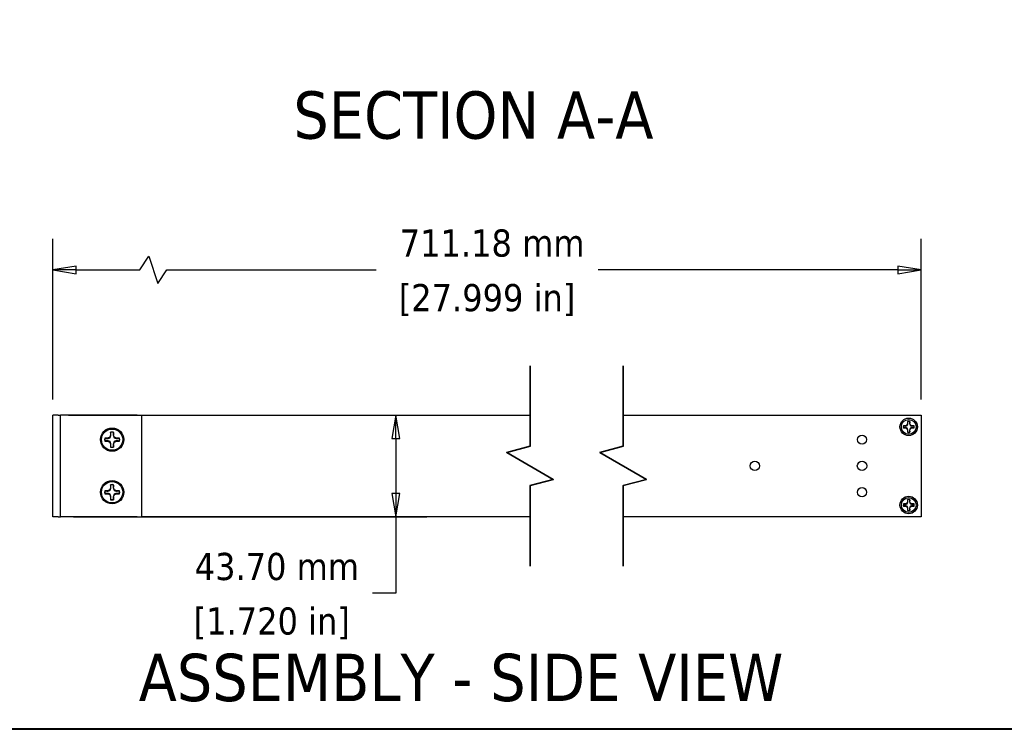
# Model space of a CAD drawing. Header units: millimetres. Extents: x 56 to 1798, y 64 to 1375.
# Tile 35 of 81: x 796 to 1219, y 64 to 369. Entities that reach past the tile are written whole.
import ezdxf

# ---------------------------------------------------------------- set-up
doc = ezdxf.new("R2010")
doc.units = ezdxf.units.MM
doc.header["$LTSCALE"] = 6.666667
for name, color, linetype, lineweight in [('Border (ANSI)', 7, 'Continuous', 40), ('Break Line (ANSI)', 7, 'Continuous', 35), ('Dimension (ANSI)', 7, 'Continuous', 25), ('Symbol (ANSI)', 7, 'Continuous', 25), ('Visible (ANSI)', 7, 'Continuous', 25)]:
    doc.layers.add(name, color=color, linetype=linetype, lineweight=lineweight)
doc.styles.add('Note Text (ANSI)', font='tahoma.ttf')
doc.styles.add('Note Text (ANSI) - 3DA', font='tahoma.ttf')
doc.dimstyles.new('Default - mm (ANSI)', dxfattribs={"dimscale": 6.666667, "dimtxt": 1.75, "dimasz": 1.5, "dimexe": 2, "dimexo": 1, "dimgap": 0.8, "dimtad": 0, "dimtih": 1, "dimtoh": 1, "dimrnd": 1e-08, "dimzin": 0, "dimdsep": 46, "dimtxsty": 'Note Text (ANSI)', "dimblk": 'Filled-2', "dimcen": 0.09, "dimdle": 10, "dimclrd": 256, "dimclre": 256, "dimclrt": 256, "dimadec": 1, "dimazin": 0, "dimtfac": 1.741714, "dimtofl": 0, "dimtmove": 0, "dimatfit": 3, "dimldrblk": 'Filled-1', "dimfxl": 1, "dimtolj": 1, "dimtzin": 0, "dimlwd": -1, "dimlwe": -1, "dimarcsym": 0})

# ---------------------------------------------------------------- blocks, each defined once
blk = doc.blocks.new('Borders Default Border')
at = {"layer": 'Border (ANSI)', "flags": 128}
blk.add_lwpolyline([(9.652, 9.652), (9.652, 206.248), (269.748, 206.248), (269.748, 9.652), (9.652, 9.652)], dxfattribs=at)
blk = doc.blocks.new('Filled-2')
at = {"color": 0}
for p, q in [((0, 0), (-1, 0.167)), ((-1, 0.167), (-1, -0.167)), ((-1, 0), (0, 0)), ((-1, -0.167), (0, 0))]:
    blk.add_line(p, q, dxfattribs=at)
at = {"color": 0, "flags": 128}
blk.add_lwpolyline([(-1, -0.167), (0, 0), (-1, 0.167), (-1, -0.167)], dxfattribs=at)
at = {"color": 0}
blk.add_solid([(-1, -0.167), (0, 0), (-1, 0.167), (-1, -0.167)], dxfattribs=at)
blk = doc.blocks.new('*D16')
at = {"layer": 'Defpoints', "color": 0, "transparency": 16777216}
for p in [(1183.28, 261.75), (810.44, 199.36), (1183.28, 199.35)]:
    blk.add_point(p, dxfattribs=at)
at = {"layer": 'Dimension (ANSI)', "transparency": 16777216}
for p, q in [((810.44, 206.03), (810.44, 275.08)), ((1183.28, 206.02), (1183.28, 275.08)), ((847.72, 261.75), (851.61, 267.58)), ((851.61, 267.58), (855.5, 255.91)), ((820.44, 261.75), (847.72, 261.75)), ((855.5, 255.91), (859.39, 261.75)), ((859.39, 261.75), (949.21, 261.75)), ((1173.28, 261.75), (1044.51, 261.75))]:
    blk.add_line(p, q, dxfattribs=at)
at = {"layer": 'Dimension (ANSI)', "transparency": 16777216, "xscale": 10, "yscale": 10, "zscale": 10, "rotation": 180}
blk.add_blockref('Filled-2', (810.44, 261.75), dxfattribs=at)
at = {"layer": 'Dimension (ANSI)', "transparency": 16777216, "xscale": 10, "yscale": 10, "zscale": 10}
blk.add_blockref('Filled-2', (1183.28, 261.75), dxfattribs=at)
at = {"layer": 'Dimension (ANSI)', "transparency": 16777216, "char_height": 11.6667, "attachment_point": 5, "style": 'Note Text (ANSI)'}
for s, insert in [('\\A1; 711.18 mm', (996.86, 273.18)), ('\\A1;[27.999 in]', (996.86, 248.78))]:
    blk.add_mtext(s, dxfattribs=dict(at, insert=insert))
blk = doc.blocks.new('Filled-1')
at = {"color": 0}
for p, q in [((0, 0), (-1, 0.333)), ((-1, 0.333), (-1, -0.333)), ((-1, 0), (0, 0)), ((-1, -0.333), (0, 0))]:
    blk.add_line(p, q, dxfattribs=at)
at = {"color": 0, "flags": 128}
blk.add_lwpolyline([(-1, -0.333), (0, 0), (-1, 0.333), (-1, -0.333)], dxfattribs=at)
at = {"color": 0}
blk.add_solid([(-1, -0.333), (0, 0), (-1, 0.333), (-1, -0.333)], dxfattribs=at)
blk = doc.blocks.new('*D17')
at = {"layer": 'Defpoints', "color": 0, "transparency": 16777216}
for p in [(810.44, 199.36), (812.61, 155.66), (957.69, 155.66)]:
    blk.add_point(p, dxfattribs=at)
at = {"layer": 'Dimension (ANSI)', "transparency": 16777216}
for p, q in [((817.11, 199.36), (971.02, 199.36)), ((957.69, 189.36), (957.69, 165.66)), ((819.28, 155.66), (971.02, 155.66)), ((957.69, 155.66), (957.69, 122.81)), ((957.69, 122.81), (947.69, 122.81))]:
    blk.add_line(p, q, dxfattribs=at)
at = {"layer": 'Dimension (ANSI)', "transparency": 16777216, "xscale": 10, "yscale": 10, "zscale": 10}
for p, rotation in [((957.69, 199.36), 90), ((957.69, 155.66), 270)]:
    blk.add_blockref('Filled-2', p, dxfattribs=dict(at, rotation=rotation))
at = {"layer": 'Dimension (ANSI)', "transparency": 16777216, "char_height": 11.6667, "attachment_point": 5, "style": 'Note Text (ANSI)'}
for s, insert in [('\\A1; 43.70 mm', (904.41, 134.21)), ('\\A1;[1.720 in]', (904.41, 109.84))]:
    blk.add_mtext(s, dxfattribs=dict(at, insert=insert))

msp = doc.modelspace()

# ---------------------------------------------------------------- linework, layer by layer
at = {"layer": 'Break Line (ANSI)', "flags": 128}
for points in [[(1015.3032, 134.4983), (1015.3032, 169.056), (1025.3032, 171.7355), (1005.3032, 183.2825), (1015.3032, 185.962), (1015.3032, 220.5197)], [(1055.3032, 134.4983), (1055.3032, 169.056), (1065.3032, 171.7355), (1045.3032, 183.2825), (1055.3032, 185.962), (1055.3032, 220.5197)]]:
    msp.add_lwpolyline(points, dxfattribs=at)
at = {"layer": 'Visible (ANSI)'}
for p, q in [((812.6137, 199.359), (810.4387, 199.359)), ((810.4387, 155.659), (810.4387, 199.359)), ((812.6137, 199.359), (813.6137, 199.359)), ((814.6137, 199.359), (813.6137, 199.359)), ((813.6137, 155.659), (813.6137, 199.359)), ((846.5387, 199.359), (814.6137, 199.359)), ((846.5387, 199.359), (848.5387, 199.359)), ((848.5387, 155.659), (848.5387, 199.359)), ((848.5387, 199.353), (1015.3032, 199.353)), ((1055.3032, 199.353), (1183.2831, 199.353)), ((1183.2831, 199.353), (1183.2831, 155.665)), ((1176.5557, 194.7704), (1175.6347, 194.7704)), ((1177.2069, 195.0402), (1176.5557, 194.7704)), ((1176.5773, 194.6617), (1176.5557, 194.7704)), ((1177.4767, 195.6914), (1177.2069, 195.0402)), ((1177.3323, 194.9148), (1177.2069, 195.0402)), ((1177.4767, 196.6125), (1177.4767, 195.6914)), ((1177.5855, 195.6698), (1177.4767, 195.6914)), ((1178.3128, 195.6698), (1178.4216, 195.6914)), ((1178.4216, 195.6914), (1178.4216, 196.6125)), ((1178.6913, 195.0402), (1178.4216, 195.6914)), ((1178.566, 194.9148), (1178.6913, 195.0402)), ((1179.3426, 194.7704), (1178.6913, 195.0402)), ((1179.321, 194.6617), (1179.3426, 194.7704)), ((1180.2636, 194.7704), (1179.3426, 194.7704)), ((835.1867, 190.7319), (834.8145, 189.8332)), ((835.1867, 192.0028), (835.1867, 190.7319)), ((835.3369, 190.702), (835.1867, 190.7319)), ((836.3405, 190.702), (836.4906, 190.7319)), ((836.4906, 190.7319), (836.4906, 192.0028)), ((836.8629, 189.8332), (836.4906, 190.7319)), ((1175.6347, 193.8256), (1176.5557, 193.8256)), ((1176.5773, 193.9343), (1176.5557, 193.8256)), ((1176.5557, 193.8256), (1177.2069, 193.5558)), ((1177.3323, 193.6812), (1177.2069, 193.5558)), ((1177.2069, 193.5558), (1177.4767, 192.9045)), ((1177.5855, 192.9262), (1177.4767, 192.9045)), ((1177.4767, 192.9045), (1177.4767, 191.9835)), ((1178.3128, 192.9262), (1178.4216, 192.9045)), ((1178.4216, 192.9045), (1178.6913, 193.5558)), ((1178.4216, 191.9835), (1178.4216, 192.9045)), ((1178.566, 193.6812), (1178.6913, 193.5558)), ((1178.6913, 193.5558), (1179.3426, 193.8256)), ((1179.321, 193.9343), (1179.3426, 193.8256)), ((1179.3426, 193.8256), (1180.2636, 193.8256)), ((833.9158, 189.4609), (832.6449, 189.4609)), ((832.6449, 188.1571), (833.9158, 188.1571)), ((834.8145, 189.8332), (833.9158, 189.4609)), ((833.9457, 189.3108), (833.9158, 189.4609)), ((833.9457, 188.3072), (833.9158, 188.1571)), ((833.9158, 188.1571), (834.8145, 187.7848)), ((834.9875, 189.6602), (834.8145, 189.8332)), ((834.9875, 187.9578), (834.8145, 187.7848)), ((834.8145, 187.7848), (835.1867, 186.8861)), ((835.3369, 186.916), (835.1867, 186.8861)), ((835.1867, 186.8861), (835.1867, 185.6152)), ((836.3405, 186.916), (836.4906, 186.8861)), ((836.4906, 186.8861), (836.8629, 187.7848)), ((836.4906, 185.6152), (836.4906, 186.8861)), ((836.6899, 189.6602), (836.8629, 189.8332)), ((836.6899, 187.9578), (836.8629, 187.7848)), ((837.7616, 189.4609), (836.8629, 189.8332)), ((836.8629, 187.7848), (837.7616, 188.1571)), ((837.7317, 189.3108), (837.7616, 189.4609)), ((837.7317, 188.3072), (837.7616, 188.1571)), ((839.0325, 189.4609), (837.7616, 189.4609)), ((837.7616, 188.1571), (839.0325, 188.1571)), ((835.1867, 169.4028), (835.1867, 168.1319)), ((836.4906, 168.1319), (836.4906, 169.4028)), ((833.9158, 166.8609), (832.6449, 166.8609)), ((832.6449, 165.5571), (833.9158, 165.5571)), ((834.8145, 167.2332), (833.9158, 166.8609)), ((833.9457, 166.7108), (833.9158, 166.8609)), ((833.9457, 165.7072), (833.9158, 165.5571)), ((833.9158, 165.5571), (834.8145, 165.1848)), ((835.1867, 168.1319), (834.8145, 167.2332)), ((834.9875, 167.0602), (834.8145, 167.2332)), ((834.9875, 165.3578), (834.8145, 165.1848)), ((834.8145, 165.1848), (835.1867, 164.2861)), ((835.3369, 168.102), (835.1867, 168.1319)), ((836.3405, 168.102), (836.4906, 168.1319)), ((836.8629, 167.2332), (836.4906, 168.1319)), ((836.4906, 164.2861), (836.8629, 165.1848)), ((836.6899, 167.0602), (836.8629, 167.2332)), ((836.6899, 165.3578), (836.8629, 165.1848)), ((837.7616, 166.8609), (836.8629, 167.2332)), ((836.8629, 165.1848), (837.7616, 165.5571)), ((837.7317, 166.7108), (837.7616, 166.8609)), ((837.7317, 165.7072), (837.7616, 165.5571)), ((839.0325, 166.8609), (837.7616, 166.8609)), ((837.7616, 165.5571), (839.0325, 165.5571)), ((835.3369, 164.316), (835.1867, 164.2861)), ((835.1867, 164.2861), (835.1867, 163.0152)), ((836.3405, 164.316), (836.4906, 164.2861)), ((836.4906, 163.0152), (836.4906, 164.2861)), ((1176.5557, 161.1924), (1175.6347, 161.1924)), ((1177.2069, 161.4622), (1176.5557, 161.1924)), ((1176.5773, 161.0837), (1176.5557, 161.1924)), ((1177.4767, 162.1134), (1177.2069, 161.4622)), ((1177.3323, 161.3368), (1177.2069, 161.4622)), ((1177.4767, 163.0345), (1177.4767, 162.1134)), ((1177.5855, 162.0918), (1177.4767, 162.1134)), ((1178.3128, 162.0918), (1178.4216, 162.1134)), ((1178.4216, 162.1134), (1178.4216, 163.0345)), ((1178.6913, 161.4622), (1178.4216, 162.1134)), ((1178.566, 161.3368), (1178.6913, 161.4622)), ((1179.3426, 161.1924), (1178.6913, 161.4622)), ((1179.321, 161.0837), (1179.3426, 161.1924)), ((1180.2636, 161.1924), (1179.3426, 161.1924)), ((1175.6347, 160.2476), (1176.5557, 160.2476)), ((1176.5773, 160.3563), (1176.5557, 160.2476)), ((1176.5557, 160.2476), (1177.2069, 159.9778)), ((1177.3323, 160.1032), (1177.2069, 159.9778)), ((1177.2069, 159.9778), (1177.4767, 159.3265)), ((1177.5855, 159.3482), (1177.4767, 159.3265)), ((1177.4767, 159.3265), (1177.4767, 158.4055)), ((1178.3128, 159.3482), (1178.4216, 159.3265)), ((1178.4216, 159.3265), (1178.6913, 159.9778)), ((1178.4216, 158.4055), (1178.4216, 159.3265)), ((1178.566, 160.1032), (1178.6913, 159.9778)), ((1178.6913, 159.9778), (1179.3426, 160.2476)), ((1179.321, 160.3563), (1179.3426, 160.2476)), ((1179.3426, 160.2476), (1180.2636, 160.2476)), ((812.6137, 155.659), (810.4387, 155.659)), ((812.6137, 155.659), (813.6137, 155.659)), ((814.6137, 155.659), (813.6137, 155.659)), ((846.5387, 155.659), (814.6137, 155.659)), ((846.5387, 155.659), (848.5387, 155.659)), ((1015.3032, 155.665), (848.5387, 155.665)), ((1183.2831, 155.665), (1055.3032, 155.665))]:
    msp.add_line(p, q, dxfattribs=at)
for centre, radius in [((1177.9491, 194.298), 3.75), ((1177.9491, 194.298), 3.175), ((835.8387, 188.809), 5), ((835.8387, 188.809), 4.572), ((1157.8831, 188.809), 1.981), ((1111.8583, 177.509), 2.0193), ((1157.8831, 177.509), 2.0193), ((835.8387, 166.209), 5), ((835.8387, 166.209), 4.572), ((1157.8831, 166.209), 1.981), ((1177.9491, 160.72), 3.75), ((1177.9491, 160.72), 3.175)]:
    msp.add_circle(centre, radius, dxfattribs=at)
for centre, radius, start, end in [((1177.9491, 194.298), 2.3622, 168.463041, 191.536959), ((1177.9491, 194.298), 2.3008, 168.660385, 191.339615), ((1177.9491, 194.298), 2.3622, 78.463041, 101.536959), ((1177.9491, 194.298), 2.3008, 78.660385, 101.339615), ((1177.9491, 194.298), 2.3008, 348.660385, 11.339615), ((1177.9491, 194.298), 2.3622, 348.463041, 11.536959), ((835.8387, 188.809), 3.2597, 78.463041, 101.536959), ((835.8387, 188.809), 3.1749, 78.660385, 101.339615), ((1177.9491, 194.298), 2.3622, 258.463041, 281.536959), ((1177.9491, 194.298), 2.3008, 258.660385, 281.339615), ((835.8387, 188.809), 3.2597, 168.463041, 191.536959), ((835.8387, 188.809), 3.1749, 168.660385, 191.339615), ((835.8387, 188.809), 3.1749, 348.660385, 11.339615), ((835.8387, 188.809), 3.2597, 348.463041, 11.536959), ((835.8387, 188.809), 3.2597, 258.463041, 281.536959), ((835.8387, 188.809), 3.1749, 258.660385, 281.339615), ((835.8387, 166.209), 3.2597, 78.463041, 101.536959), ((835.8387, 166.209), 3.1749, 78.660385, 101.339615), ((835.8387, 166.209), 3.2597, 168.463041, 191.536959), ((835.8387, 166.209), 3.1749, 168.660385, 191.339615), ((835.8387, 166.209), 3.1749, 348.660385, 11.339615), ((835.8387, 166.209), 3.2597, 348.463041, 11.536959), ((835.8387, 166.209), 3.2597, 258.463041, 281.536959), ((835.8387, 166.209), 3.1749, 258.660385, 281.339615), ((1177.9491, 160.72), 2.3622, 168.463041, 191.536959), ((1177.9491, 160.72), 2.3008, 168.660385, 191.339615), ((1177.9491, 160.72), 2.3622, 78.463041, 101.536959), ((1177.9491, 160.72), 2.3008, 78.660385, 101.339615), ((1177.9491, 160.72), 2.3008, 348.660385, 11.339615), ((1177.9491, 160.72), 2.3622, 348.463041, 11.536959), ((1177.9491, 160.72), 2.3622, 258.463041, 281.536959), ((1177.9491, 160.72), 2.3008, 258.660385, 281.339615)]:
    msp.add_arc(centre, radius, start, end, dxfattribs=at)
for points, weights in [([(1175.6932, 194.7504), (1175.6643, 194.7603), (1175.6347, 194.7704)], [1.00831318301, 1.00790517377, 1.00733490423]), ([(1175.6932, 194.7504), (1176.2413, 194.6952), (1176.5773, 194.6617)], [1.4271402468, 1.82770425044, 2.20386083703]), ([(1176.5773, 194.6617), (1177.0541, 194.8132), (1177.3323, 194.9148)], [1.94130552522, 2.43794243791, 2.63759257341]), ([(1177.3323, 194.9148), (1177.434, 195.193), (1177.5855, 195.6698)], [2.63759257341, 2.43794243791, 1.94130552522]), ([(1177.4967, 196.5539), (1177.4868, 196.5828), (1177.4767, 196.6125)], [1.00831318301, 1.00790517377, 1.00733490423]), ([(1177.5855, 195.6698), (1177.5519, 196.0058), (1177.4967, 196.5539)], [2.20386083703, 1.82770425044, 1.4271402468]), ([(1178.4015, 196.5539), (1178.3464, 196.0058), (1178.3128, 195.6698)], [1.4271402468, 1.82770425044, 2.20386083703]), ([(1178.3128, 195.6698), (1178.4643, 195.193), (1178.566, 194.9148)], [1.94130552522, 2.43794243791, 2.63759257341]), ([(1178.4015, 196.5539), (1178.4114, 196.5828), (1178.4216, 196.6125)], [1.008313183, 1.00790517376, 1.00733490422]), ([(1178.566, 194.9148), (1178.8442, 194.8132), (1179.321, 194.6617)], [2.63759257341, 2.43794243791, 1.94130552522]), ([(1179.321, 194.6617), (1179.657, 194.6952), (1180.205, 194.7504)], [2.20386083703, 1.82770425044, 1.4271402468]), ([(1180.205, 194.7504), (1180.234, 194.7603), (1180.2636, 194.7704)], [1.008313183, 1.00790517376, 1.00733490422]), ([(834.9875, 189.6602), (835.1278, 190.0441), (835.3369, 190.702)], [2.48062740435, 2.29285860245, 1.82577693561]), ([(835.2144, 191.922), (835.2008, 191.9619), (835.1867, 192.0028)], [1.00553680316, 1.00516746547, 1.00463627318]), ([(835.3369, 190.702), (835.2906, 191.1657), (835.2144, 191.922)], [2.05610823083, 1.7051701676, 1.33146102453]), ([(836.463, 191.922), (836.3868, 191.1657), (836.3405, 190.702)], [1.33146102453, 1.7051701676, 2.05610823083]), ([(836.3405, 190.702), (836.5496, 190.0441), (836.6899, 189.6602)], [1.82577693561, 2.29285860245, 2.48062740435]), ([(836.463, 191.922), (836.4766, 191.9619), (836.4906, 192.0028)], [1.00553680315, 1.00516746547, 1.00463627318]), ([(1175.6932, 193.8456), (1175.6643, 193.8357), (1175.6347, 193.8256)], [1.00831318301, 1.00790517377, 1.00733490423]), ([(1176.5773, 193.9343), (1176.2413, 193.9008), (1175.6932, 193.8456)], [2.20386083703, 1.82770425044, 1.4271402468]), ([(1177.3323, 193.6812), (1177.0541, 193.7828), (1176.5773, 193.9343)], [2.63759257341, 2.43794243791, 1.94130552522]), ([(1177.5855, 192.9262), (1177.434, 193.4029), (1177.3323, 193.6812)], [1.94130552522, 2.43794243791, 2.63759257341]), ([(1177.4967, 192.0421), (1177.4868, 192.0132), (1177.4767, 191.9835)], [1.00831318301, 1.00790517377, 1.00733490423]), ([(1177.4967, 192.0421), (1177.5519, 192.5902), (1177.5855, 192.9262)], [1.4271402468, 1.82770425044, 2.20386083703]), ([(1178.566, 193.6812), (1178.4643, 193.4029), (1178.3128, 192.9262)], [2.63759257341, 2.43794243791, 1.94130552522]), ([(1178.3128, 192.9262), (1178.3464, 192.5902), (1178.4015, 192.0421)], [2.20386083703, 1.82770425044, 1.4271402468]), ([(1178.4015, 192.0421), (1178.4114, 192.0132), (1178.4216, 191.9835)], [1.00831318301, 1.00790517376, 1.00733490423]), ([(1179.321, 193.9343), (1178.8442, 193.7828), (1178.566, 193.6812)], [1.94130552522, 2.43794243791, 2.63759257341]), ([(1180.205, 193.8456), (1179.657, 193.9008), (1179.321, 193.9343)], [1.4271402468, 1.82770425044, 2.20386083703]), ([(1180.205, 193.8456), (1180.234, 193.8357), (1180.2636, 193.8256)], [1.00831318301, 1.00790517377, 1.00733490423]), ([(832.7257, 189.4333), (832.6858, 189.4469), (832.6449, 189.4609)], [1.00553680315, 1.00516746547, 1.00463627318]), ([(832.7257, 188.1847), (832.6858, 188.1711), (832.6449, 188.1571)], [1.00553680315, 1.00516746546, 1.00463627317]), ([(832.7257, 189.4333), (833.482, 189.3571), (833.9457, 189.3108)], [1.33146102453, 1.7051701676, 2.05610823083]), ([(833.9457, 188.3072), (833.482, 188.2609), (832.7257, 188.1847)], [2.05610823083, 1.7051701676, 1.33146102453]), ([(833.9457, 189.3108), (834.6036, 189.5199), (834.9875, 189.6602)], [1.82577693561, 2.29285860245, 2.48062740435]), ([(834.9875, 187.9578), (834.6036, 188.0981), (833.9457, 188.3072)], [2.48062740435, 2.29285860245, 1.82577693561]), ([(835.3369, 186.916), (835.1278, 187.5739), (834.9875, 187.9578)], [1.82577693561, 2.29285860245, 2.48062740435]), ([(835.2144, 185.696), (835.2906, 186.4523), (835.3369, 186.916)], [1.33146102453, 1.7051701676, 2.05610823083]), ([(836.6899, 187.9578), (836.5496, 187.5739), (836.3405, 186.916)], [2.48062740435, 2.29285860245, 1.82577693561]), ([(836.3405, 186.916), (836.3868, 186.4523), (836.463, 185.696)], [2.05610823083, 1.7051701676, 1.33146102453]), ([(836.6899, 189.6602), (837.0738, 189.5199), (837.7317, 189.3108)], [2.48062740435, 2.29285860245, 1.82577693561]), ([(837.7317, 188.3072), (837.0738, 188.0981), (836.6899, 187.9578)], [1.82577693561, 2.29285860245, 2.48062740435]), ([(837.7317, 189.3108), (838.1953, 189.3571), (838.9517, 189.4333)], [2.05610823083, 1.7051701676, 1.33146102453]), ([(838.9517, 188.1847), (838.1953, 188.2609), (837.7317, 188.3072)], [1.33146102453, 1.7051701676, 2.05610823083]), ([(838.9517, 189.4333), (838.9916, 189.4469), (839.0325, 189.4609)], [1.00553680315, 1.00516746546, 1.00463627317]), ([(838.9517, 188.1847), (838.9916, 188.1711), (839.0325, 188.1571)], [1.00553680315, 1.00516746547, 1.00463627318]), ([(835.2144, 185.696), (835.2008, 185.6561), (835.1867, 185.6152)], [1.00553680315, 1.00516746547, 1.00463627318]), ([(836.463, 185.696), (836.4766, 185.6561), (836.4906, 185.6152)], [1.00553680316, 1.00516746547, 1.00463627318]), ([(835.2144, 169.322), (835.2008, 169.3619), (835.1867, 169.4028)], [1.00553680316, 1.00516746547, 1.00463627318]), ([(835.3369, 168.102), (835.2906, 168.5657), (835.2144, 169.322)], [2.05610823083, 1.7051701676, 1.33146102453]), ([(836.463, 169.322), (836.3868, 168.5657), (836.3405, 168.102)], [1.33146102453, 1.7051701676, 2.05610823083]), ([(836.463, 169.322), (836.4766, 169.3619), (836.4906, 169.4028)], [1.00553680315, 1.00516746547, 1.00463627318]), ([(832.7257, 166.8333), (832.6858, 166.8469), (832.6449, 166.8609)], [1.00553680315, 1.00516746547, 1.00463627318]), ([(832.7257, 165.5847), (832.6858, 165.5711), (832.6449, 165.5571)], [1.00553680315, 1.00516746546, 1.00463627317]), ([(832.7257, 166.8333), (833.482, 166.7571), (833.9457, 166.7108)], [1.33146102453, 1.7051701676, 2.05610823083]), ([(833.9457, 165.7072), (833.482, 165.6609), (832.7257, 165.5847)], [2.05610823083, 1.7051701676, 1.33146102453]), ([(833.9457, 166.7108), (834.6036, 166.9199), (834.9875, 167.0602)], [1.82577693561, 2.29285860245, 2.48062740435]), ([(834.9875, 165.3578), (834.6036, 165.4981), (833.9457, 165.7072)], [2.48062740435, 2.29285860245, 1.82577693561]), ([(834.9875, 167.0602), (835.1278, 167.4441), (835.3369, 168.102)], [2.48062740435, 2.29285860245, 1.82577693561]), ([(835.3369, 164.316), (835.1278, 164.9739), (834.9875, 165.3578)], [1.82577693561, 2.29285860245, 2.48062740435]), ([(836.3405, 168.102), (836.5496, 167.4441), (836.6899, 167.0602)], [1.82577693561, 2.29285860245, 2.48062740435]), ([(836.6899, 165.3578), (836.5496, 164.9739), (836.3405, 164.316)], [2.48062740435, 2.29285860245, 1.82577693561]), ([(836.6899, 167.0602), (837.0738, 166.9199), (837.7317, 166.7108)], [2.48062740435, 2.29285860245, 1.82577693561]), ([(837.7317, 165.7072), (837.0738, 165.4981), (836.6899, 165.3578)], [1.82577693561, 2.29285860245, 2.48062740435]), ([(837.7317, 166.7108), (838.1953, 166.7571), (838.9517, 166.8333)], [2.05610823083, 1.7051701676, 1.33146102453]), ([(838.9517, 165.5847), (838.1953, 165.6609), (837.7317, 165.7072)], [1.33146102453, 1.7051701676, 2.05610823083]), ([(838.9517, 166.8333), (838.9916, 166.8469), (839.0325, 166.8609)], [1.00553680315, 1.00516746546, 1.00463627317]), ([(838.9517, 165.5847), (838.9916, 165.5711), (839.0325, 165.5571)], [1.00553680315, 1.00516746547, 1.00463627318]), ([(835.2144, 163.096), (835.2008, 163.0561), (835.1867, 163.0152)], [1.00553680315, 1.00516746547, 1.00463627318]), ([(835.2144, 163.096), (835.2906, 163.8523), (835.3369, 164.316)], [1.33146102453, 1.7051701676, 2.05610823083]), ([(836.3405, 164.316), (836.3868, 163.8523), (836.463, 163.096)], [2.05610823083, 1.7051701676, 1.33146102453]), ([(836.463, 163.096), (836.4766, 163.0561), (836.4906, 163.0152)], [1.00553680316, 1.00516746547, 1.00463627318]), ([(1175.6932, 161.1724), (1175.6643, 161.1823), (1175.6347, 161.1924)], [1.00831318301, 1.00790517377, 1.00733490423]), ([(1175.6932, 161.1724), (1176.2413, 161.1172), (1176.5773, 161.0837)], [1.4271402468, 1.82770425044, 2.20386083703]), ([(1176.5773, 161.0837), (1177.0541, 161.2352), (1177.3323, 161.3368)], [1.94130552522, 2.43794243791, 2.63759257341]), ([(1177.3323, 161.3368), (1177.434, 161.615), (1177.5855, 162.0918)], [2.63759257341, 2.43794243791, 1.94130552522]), ([(1177.4967, 162.9759), (1177.4868, 163.0048), (1177.4767, 163.0345)], [1.00831318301, 1.00790517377, 1.00733490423]), ([(1177.5855, 162.0918), (1177.5519, 162.4278), (1177.4967, 162.9759)], [2.20386083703, 1.82770425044, 1.4271402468]), ([(1178.4015, 162.9759), (1178.3464, 162.4278), (1178.3128, 162.0918)], [1.4271402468, 1.82770425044, 2.20386083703]), ([(1178.3128, 162.0918), (1178.4643, 161.615), (1178.566, 161.3368)], [1.94130552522, 2.43794243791, 2.63759257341]), ([(1178.4015, 162.9759), (1178.4114, 163.0048), (1178.4216, 163.0345)], [1.008313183, 1.00790517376, 1.00733490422]), ([(1178.566, 161.3368), (1178.8442, 161.2352), (1179.321, 161.0837)], [2.63759257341, 2.43794243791, 1.94130552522]), ([(1179.321, 161.0837), (1179.657, 161.1172), (1180.205, 161.1724)], [2.20386083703, 1.82770425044, 1.4271402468]), ([(1180.205, 161.1724), (1180.234, 161.1823), (1180.2636, 161.1924)], [1.008313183, 1.00790517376, 1.00733490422]), ([(1175.6932, 160.2676), (1175.6643, 160.2577), (1175.6347, 160.2476)], [1.00831318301, 1.00790517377, 1.00733490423]), ([(1176.5773, 160.3563), (1176.2413, 160.3228), (1175.6932, 160.2676)], [2.20386083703, 1.82770425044, 1.4271402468]), ([(1177.3323, 160.1032), (1177.0541, 160.2048), (1176.5773, 160.3563)], [2.63759257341, 2.43794243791, 1.94130552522]), ([(1177.5855, 159.3482), (1177.434, 159.8249), (1177.3323, 160.1032)], [1.94130552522, 2.43794243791, 2.63759257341]), ([(1177.4967, 158.4641), (1177.4868, 158.4352), (1177.4767, 158.4055)], [1.00831318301, 1.00790517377, 1.00733490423]), ([(1177.4967, 158.4641), (1177.5519, 159.0122), (1177.5855, 159.3482)], [1.4271402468, 1.82770425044, 2.20386083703]), ([(1178.566, 160.1032), (1178.4643, 159.8249), (1178.3128, 159.3482)], [2.63759257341, 2.43794243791, 1.94130552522]), ([(1178.3128, 159.3482), (1178.3464, 159.0122), (1178.4015, 158.4641)], [2.20386083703, 1.82770425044, 1.4271402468]), ([(1178.4015, 158.4641), (1178.4114, 158.4352), (1178.4216, 158.4055)], [1.00831318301, 1.00790517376, 1.00733490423]), ([(1179.321, 160.3563), (1178.8442, 160.2048), (1178.566, 160.1032)], [1.94130552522, 2.43794243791, 2.63759257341]), ([(1180.205, 160.2676), (1179.657, 160.3228), (1179.321, 160.3563)], [1.4271402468, 1.82770425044, 2.20386083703]), ([(1180.205, 160.2676), (1180.234, 160.2577), (1180.2636, 160.2476)], [1.00831318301, 1.00790517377, 1.00733490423])]:
    msp.add_rational_spline(points, weights, degree=2, dxfattribs=at)

# ---------------------------------------------------------------- block references
at = {"xscale": 6.666666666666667, "yscale": 6.666666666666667, "zscale": 6.666666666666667}
msp.add_blockref('Borders Default Border', (0, 0), dxfattribs=at)

# ---------------------------------------------------------------- texts
at = {"layer": 'Symbol (ANSI)', "char_height": 20.32, "attachment_point": 7, "style": 'Note Text (ANSI) - 3DA'}
for s, insert in [('SECTION A-A', (913.6618, 317.75)), ('ASSEMBLY - SIDE VIEW', (847.253, 76.0894))]:
    msp.add_mtext(s, dxfattribs=dict(at, insert=insert))

# ---------------------------------------------------------------- dimensions: what is measured, and where the dimension line sits
at = {"layer": 'Dimension (ANSI)'}
dim = msp.add_linear_dim(base=(1183.2831, 261.7482), p1=(810.4387, 199.359), p2=(1183.2831, 199.353), text=' 711.18 mm\\X[27.999 in]', dimstyle='Default - mm (ANSI)', override={"dimgap": 0.8, "dimtih": 0, "dimtoh": 0, "dimdec": 2, "dimlfac": 1.907444, "dimpost": '', "dimtol": 0, "dimlim": 0, "dimtp": 0, "dimtm": 0, "dimtdec": 2, "dimatfit": 1}, dxfattribs=at)
dim.commit()
dim.dimension.update_dxf_attribs({"geometry": '*D16', "text_midpoint": (996.8609, 261.7482), "dimtype": 160})
dim = msp.add_linear_dim(base=(957.6855, 155.659), p1=(810.4387, 199.359), p2=(812.6137, 155.659), angle=90, text=' <> mm\\X[1.720 in]', dimstyle='Default - mm (ANSI)', override={"dimgap": 0.8, "dimdec": 2, "dimpost": '', "dimtol": 0, "dimlim": 0, "dimtp": 0, "dimtm": 0, "dimtdec": 2, "dimatfit": 2}, dxfattribs=at)
dim.commit()
dim.dimension.update_dxf_attribs({"geometry": '*D17', "text_midpoint": (904.414, 122.8051), "dimtype": 160})

doc.saveas('drawing.dxf')
